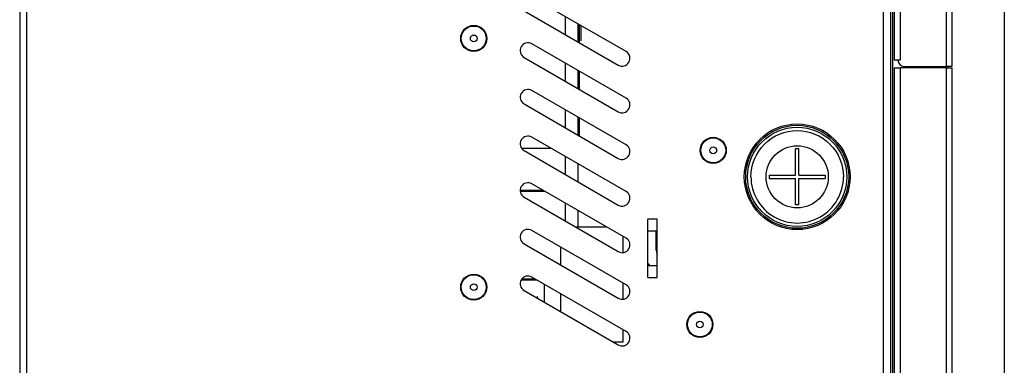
# Model space of a CAD drawing. Header units: millimetres. Extents: x -415 to 5, y -292 to 5.
# Tile 39 of 72: x -227 to -164, y -124 to -102. Entities that reach past the tile are written whole.
import ezdxf

# ---------------------------------------------------------------- set-up
doc = ezdxf.new("R2010")
doc.units = ezdxf.units.MM
doc.header["$MEASUREMENT"] = 0
doc.layers.add('实线', color=2, linetype='Continuous', lineweight=25)
doc.styles.add('SLDTEXTSTYLE16', font='ARIAL.TTF', dxfattribs={"width": 0.948})
doc.dimstyles.new('SLDDIMSTYLE0', dxfattribs={"dimtxt": 3.5, "dimasz": 2.8, "dimexe": 0, "dimexo": 0.0625, "dimgap": 0.875, "dimtad": 2, "dimlfac": 5, "dimrnd": 1e-09, "dimzin": 12, "dimdsep": 46, "dimtxsty": 'SLDTEXTSTYLE16', "dimsah": 1, "dimcen": 0.09, "dimadec": 0, "dimazin": 3, "dimtfac": 1, "dimtofl": 0, "dimtmove": 0, "dimatfit": 3, "dimfxl": 1, "dimfrac": 2, "dimtolj": 1, "dimtzin": 12, "dimarcsym": 0})

# ---------------------------------------------------------------- blocks, each defined once
blk = doc.blocks.new('*D48')
at = {"color": 0, "linetype": 'Continuous', "lineweight": -2}
for p, q in [((-163.641, -84.657), (-163.641, -202.712)), ((-226.96, -184.574), (-226.96, -202.712)), ((-224.16, -202.712), (-166.441, -202.712))]:
    blk.add_line(p, q, dxfattribs=at)
at = {"color": 0}
for points in [[(-224.16, -202.245), (-224.16, -203.178), (-226.96, -202.712)], [(-166.441, -203.178), (-166.441, -202.245), (-163.641, -202.712)]]:
    blk.add_solid(points, dxfattribs=at)
at = {"layer": 'Defpoints', "color": 0}
for p in [(-163.641, -84.595), (-226.96, -184.512), (-163.641, -202.712)]:
    blk.add_point(p, dxfattribs=at)
at = {"color": 0, "lineweight": 18, "insert": (-193.651, -203.587), "char_height": 3.5, "attachment_point": 2, "style": 'SLDTEXTSTYLE16'}
blk.add_mtext('\\A1;317', dxfattribs=at)

msp = doc.modelspace()

# ---------------------------------------------------------------- linework, layer by layer
at = {"layer": '实线', "color": 7, "linetype": 'Continuous', "lineweight": 25}
for p, q in [((-226.9602, -63.2117), (-226.9602, -179.2117)), ((-226.5129, -63.2117), (-226.5129, -179.2117)), ((-171.4075, -179.2117), (-171.4075, -63.2117)), ((-170.9602, -63.2117), (-170.9602, -179.2117)), ((-170.7202, -63.2517), (-170.7202, -104.5117)), ((-170.3329, -63.2517), (-170.3329, -104.5117)), ((-167.3602, -104.9117), (-167.3602, -63.2517)), ((-167.0202, -63.2517), (-167.0202, -104.9117)), ((-170.8129, -175.8117), (-170.8129, -66.6117)), ((-187.965, -103.9617), (-194.0272, -100.4617)), ((-194.5272, -101.3277), (-188.465, -104.8277)), ((-191.8535, -102.8714), (-191.8535, -101.7167)), ((-191.0535, -103.3333), (-191.0535, -102.1786)), ((-191.0207, -103.3522), (-191.0207, -102.1975)), ((-190.9707, -103.381), (-190.9707, -102.2263)), ((-190.8435, -103.2617), (-190.8435, -102.2998)), ((-187.965, -106.9617), (-194.0272, -103.4617)), ((-194.5272, -104.3277), (-188.465, -107.8277)), ((-191.8535, -105.8714), (-191.8535, -104.7167)), ((-170.4802, -104.5117), (-170.7202, -104.5117)), ((-170.7202, -105.0117), (-170.7202, -178.9829)), ((-170.7202, -105.0117), (-170.3329, -105.0117)), ((-170.3329, -104.5117), (-170.4802, -104.5117)), ((-170.3329, -105.0117), (-170.3329, -179.5117)), ((-167.3602, -105.0117), (-170.3329, -105.0117)), ((-170.0802, -104.9117), (-167.3602, -104.9117)), ((-167.7075, -104.9117), (-167.7075, -105.0117)), ((-167.5602, -105.0117), (-167.5602, -104.9117)), ((-167.0202, -104.9117), (-167.3602, -104.9117)), ((-167.3602, -179.1717), (-167.3602, -105.0117)), ((-167.3602, -105.0117), (-167.0202, -105.0117)), ((-167.2602, -105.0117), (-167.2602, -104.9117)), ((-167.0202, -105.0117), (-167.0202, -179.1717)), ((-191.0535, -106.3333), (-191.0535, -105.1786)), ((-191.0207, -106.3522), (-191.0207, -105.1975)), ((-190.9707, -106.381), (-190.9707, -105.2263)), ((-187.965, -109.9617), (-194.0272, -106.4617)), ((-194.5272, -107.3277), (-188.465, -110.8277)), ((-191.8535, -108.8714), (-191.8535, -107.7167)), ((-191.0535, -109.3333), (-191.0535, -108.1786)), ((-191.0207, -109.3522), (-191.0207, -108.1975)), ((-190.9707, -109.381), (-190.9707, -108.2263)), ((-187.965, -112.9617), (-194.0272, -109.4617)), ((-192.779, -110.1823), (-194.6862, -110.1823)), ((-194.5272, -110.3277), (-188.465, -113.8277)), ((-191.8535, -111.8714), (-191.8535, -110.7167)), ((-177.0602, -111.9117), (-177.0602, -110.2117)), ((-176.8602, -110.2117), (-177.0602, -110.2117)), ((-176.8602, -111.9117), (-176.8602, -110.2117)), ((-191.0535, -112.3333), (-191.0535, -111.1786)), ((-178.7602, -111.9117), (-178.7602, -112.1117)), ((-178.7602, -111.9117), (-177.0602, -111.9117)), ((-176.8602, -111.9117), (-175.1602, -111.9117)), ((-175.1602, -111.9117), (-175.1602, -112.1117)), ((-187.965, -115.9617), (-194.0272, -112.4617)), ((-178.7602, -112.1117), (-177.0602, -112.1117)), ((-177.0602, -113.8117), (-177.0602, -112.1117)), ((-176.8602, -113.8117), (-176.8602, -112.1117)), ((-176.8602, -112.1117), (-175.1602, -112.1117)), ((-193.2813, -112.8923), (-194.7772, -112.8923)), ((-194.7749, -112.9423), (-193.1947, -112.9423)), ((-194.5272, -113.3277), (-188.465, -116.8277)), ((-191.8535, -114.8714), (-191.8535, -113.7167)), ((-176.8602, -113.8117), (-177.0602, -113.8117)), ((-191.0535, -115.2217), (-191.0535, -114.1786)), ((-191.2467, -115.2217), (-189.2467, -115.2217)), ((-185.9602, -114.7315), (-186.5602, -114.7315)), ((-186.5602, -118.4918), (-186.5602, -114.7315)), ((-185.9602, -118.4918), (-185.9602, -114.7315)), ((-187.965, -118.9617), (-194.0272, -115.4617)), ((-188.1602, -116.8917), (-188.1602, -115.849)), ((-186.5602, -115.4833), (-185.9602, -115.4833)), ((-186.0202, -116.7117), (-186.0202, -115.4833)), ((-194.5272, -116.3277), (-188.465, -119.8277)), ((-192.1602, -117.6943), (-192.1602, -116.5396)), ((-185.9602, -117.7401), (-186.5602, -117.7401)), ((-194.7088, -118.6423), (-193.7143, -118.6423)), ((-193.8009, -118.5923), (-194.6754, -118.5923)), ((-187.965, -121.9617), (-194.0272, -118.4617)), ((-193.2275, -118.9234), (-193.2275, -120.0781)), ((-188.1602, -119.8917), (-188.1602, -118.849)), ((-186.5602, -118.4918), (-185.9602, -118.4918)), ((-194.5272, -119.3277), (-188.465, -122.8277)), ((-192.1602, -120.6943), (-192.1602, -119.5396)), ((-193.6602, -119.8282), (-193.6602, -119.7117)), ((-188.1602, -122.6217), (-188.1602, -121.849)), ((-188.8219, -122.6217), (-188.1602, -122.6217))]:
    msp.add_line(p, q, dxfattribs=at)
at = {"layer": '实线', "color": 7, "linetype": 'Continuous', "lineweight": 25, "flags": 128}
for points in [[(-186.0202, -116.7117), (-186.0048, -116.8677), (-185.9602, -117.0156)], [(-186.5602, -117.586), (-186.5506, -117.6006), (-186.4459, -117.7401)]]:
    msp.add_lwpolyline(points, dxfattribs=at)
at = {"layer": '实线', "color": 7, "linetype": 'Continuous', "lineweight": 25}
for centre, radius in [((-197.7602, -103.1117), 0.84), ((-197.7602, -103.1117), 0.8), ((-197.7602, -103.1117), 0.218), ((-176.9602, -112.0117), 3.4), ((-176.9602, -112.0117), 3.3121), ((-176.9602, -112.0117), 3.1879), ((-182.3602, -110.3117), 0.84), ((-182.3602, -110.3117), 0.8), ((-182.3602, -110.3117), 0.218), ((-176.9602, -112.0117), 2), ((-197.7602, -119.1117), 0.84), ((-197.7602, -119.1117), 0.8), ((-197.7602, -119.1117), 0.218), ((-183.2202, -121.5117), 0.84), ((-183.2202, -121.5117), 0.8), ((-183.2202, -121.5117), 0.218)]:
    msp.add_circle(centre, radius, dxfattribs=at)
for centre, radius, start, end in [((-194.2772, -103.8947), 0.5, 60, 240), ((-188.215, -104.3947), 0.5, 240, 60), ((-170.0802, -104.5117), 0.4, 180, 270), ((-194.2772, -106.8947), 0.5, 60, 240), ((-188.215, -107.3947), 0.5, 240, 60), ((-194.2772, -109.8947), 0.5, 60, 240), ((-188.215, -110.3947), 0.5, 240, 60), ((-194.2772, -112.8947), 0.5, 60, 240), ((-188.215, -113.3947), 0.5, 240, 60), ((-194.2772, -115.8947), 0.5, 60, 240), ((-188.215, -116.3947), 0.5, 240, 60), ((-194.2772, -118.8947), 0.5, 60, 240), ((-188.215, -119.3947), 0.5, 240, 60), ((-188.215, -122.3947), 0.5, 240, 60)]:
    msp.add_arc(centre, radius, start, end, dxfattribs=at)
for points, knots in [([(-179.936, -112.0117), (-179.936, -111.2225), (-179.6224, -110.4655), (-178.5063, -109.3495), (-177.7494, -109.0359), (-176.171, -109.0359), (-175.4141, -109.3495), (-174.298, -110.4655), (-173.9845, -111.2225), (-173.9845, -112.0117)], [0, 0, 0, 0, 0.25, 0.25, 0.5, 0.5, 0.75, 0.75, 1, 1, 1, 1]), ([(-179.936, -112.0117), (-179.936, -113.0746), (-179.3686, -114.0572), (-177.5275, -115.1202), (-176.3929, -115.1202), (-174.5518, -114.0572), (-173.9845, -113.0746), (-173.9845, -112.0117)], [0, 0, 0, 0, 0.33333333, 0.33333333, 0.66666667, 0.66666667, 1, 1, 1, 1])]:
    msp.add_open_spline(points, degree=3, knots=knots, dxfattribs=at)

# ---------------------------------------------------------------- dimensions: what is measured, and where the dimension line sits
at = {"color": 3, "linetype": 'Continuous', "lineweight": 18}
dim = msp.add_linear_dim(base=(-163.6415, -202.7117), p1=(-226.9602, -184.5117), p2=(-163.6415, -84.5946), text='317', dimstyle='SLDDIMSTYLE0', dxfattribs=at)
dim.commit()
dim.dimension.update_dxf_attribs({"geometry": '*D48', "text_midpoint": (-193.6506, -202.7117), "dimtype": 160})

doc.saveas('drawing.dxf')
